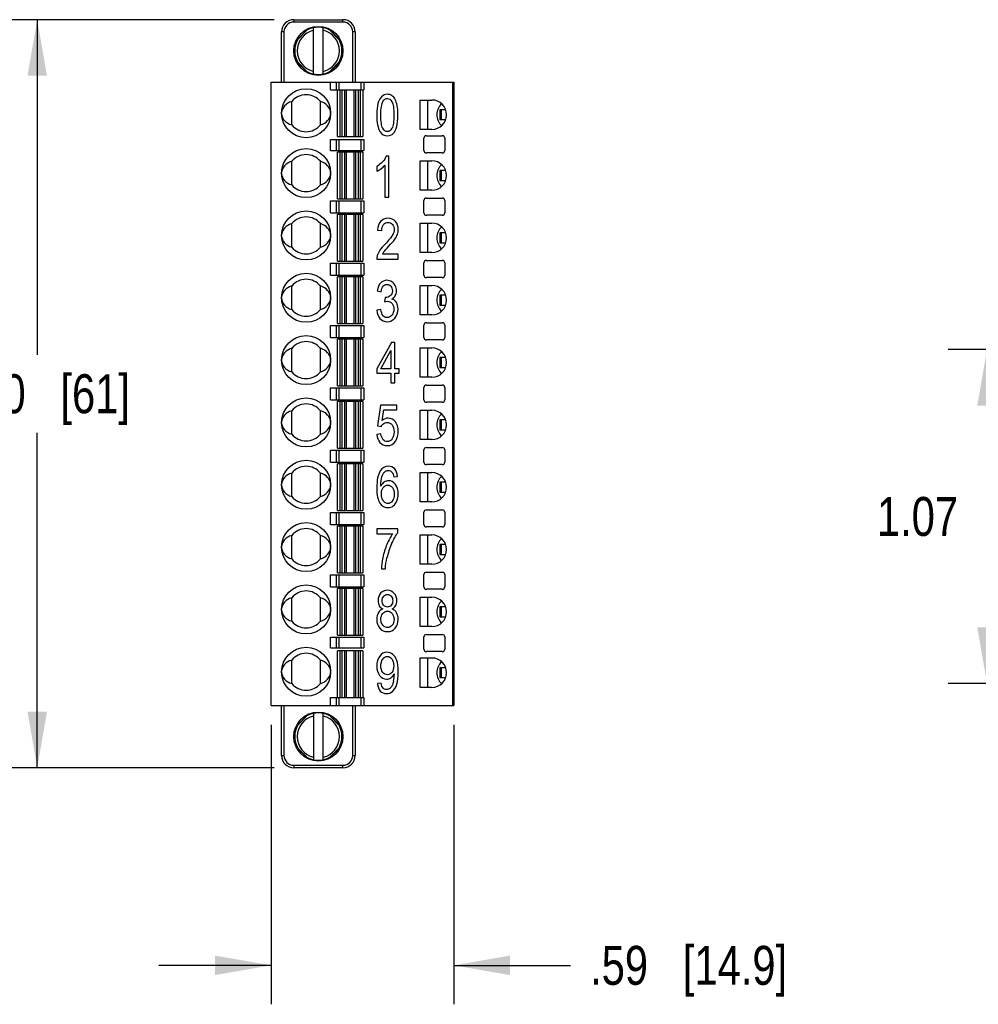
# Model space of a CAD drawing. Header units: inches. Extents: x 0 to 22, y 0 to 17.
# Tile 5 of 64: x 9.4 to 12.4, y 4.2 to 7.4. Entities that reach past the tile are written whole.
import ezdxf

# ---------------------------------------------------------------- set-up
doc = ezdxf.new("R2010")
doc.units = ezdxf.units.IN
doc.header["$LTSCALE"] = 1.21
doc.header["$MEASUREMENT"] = 0
doc.layers.get('0').update_dxf_attribs({"linetype": 'CONTINUOUS'})
doc.layers.add('DIMENSIONS', color=7, linetype='CONTINUOUS')
doc.styles.get("Standard").update_dxf_attribs({"font": 'txt', "width": 0.8})
doc.dimstyles.new('DIMSTYLE_1', dxfattribs={"dimtxt": 0.125, "dimasz": 0.18, "dimexe": 0.125, "dimexo": 0.0625, "dimgap": 0.0625, "dimtad": 0, "dimtih": 1, "dimtoh": 1, "dimzin": 4, "dimdsep": 46, "dimtxsty": 'STANDARD', "dimblk": '_FILLED', "dimblk1": '_FILLED', "dimblk2": '_FILLED', "dimcen": 0.09, "dimadec": 0, "dimazin": 0, "dimtp": 0.001, "dimtm": 0.001, "dimtfac": 1, "dimtofl": 0, "dimtmove": 0, "dimatfit": 3, "dimldrblk": '_FILLED', "dimfxl": 1, "dimtolj": 1, "dimtzin": 4, "dimarcsym": 0})

# ---------------------------------------------------------------- blocks, each defined once
blk = doc.blocks.new('_FILLED')
at = {"color": 0, "linetype": 'BYBLOCK'}
blk.add_solid([(0, 0), (-1, 0.174), (-1, -0.174)], dxfattribs=at)
blk = doc.blocks.new('*D0')
at = {"layer": 'DIMENSIONS', "color": 2, "linetype": 'CONTINUOUS'}
for p, q in [((13.1466, 6.3194), (12.3341, 6.3194)), ((12.4591, 6.3194), (12.4591, 5.9089)), ((12.4591, 5.2484), (12.4591, 5.6589)), ((15.3155, 5.2484), (12.3341, 5.2484))]:
    blk.add_line(p, q, dxfattribs=at)
at = {"layer": 'DIMENSIONS', "color": 2, "linetype": 'CONTINUOUS', "xscale": 0.18, "yscale": 0.18, "zscale": 0.18}
for p, rotation in [((12.4591, 6.3194), 90.0001114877), ((12.4591, 5.2484), 270)]:
    blk.add_blockref('_FILLED', p, dxfattribs=dict(at, rotation=rotation))
at = {"layer": 'DIMENSIONS', "color": 2, "linetype": 'CONTINUOUS', "insert": (12.4591, 5.8464), "char_height": 0.125, "width": 1.125, "attachment_point": 2, "line_spacing_factor": 0.9}
blk.add_mtext('1.07{\\Ftxt.shx;\\W1.000000;\\H0.125000; }[27.2]', dxfattribs=at)
blk = doc.blocks.new('*D20')
at = {"layer": 'DIMENSIONS', "color": 2, "linetype": 'CONTINUOUS'}
for p, q in [((10.1733, 7.3777), (9.2879, 7.3777)), ((9.4129, 7.3777), (9.4129, 6.3027)), ((9.4129, 4.9777), (9.4129, 6.0527)), ((10.1733, 4.9777), (9.2879, 4.9777))]:
    blk.add_line(p, q, dxfattribs=at)
at = {"layer": 'DIMENSIONS', "color": 2, "linetype": 'CONTINUOUS', "xscale": 0.18, "yscale": 0.18, "zscale": 0.18}
for p, rotation in [((9.4129, 7.3777), 90), ((9.4129, 4.9777), 270)]:
    blk.add_blockref('_FILLED', p, dxfattribs=dict(at, rotation=rotation))
at = {"layer": 'DIMENSIONS', "color": 2, "linetype": 'CONTINUOUS', "insert": (9.4129, 6.2402), "char_height": 0.125, "width": 0.925, "attachment_point": 2, "line_spacing_factor": 0.9}
blk.add_mtext('2.40{\\Ftxt.shx;\\W1.000000;\\H0.125000; }[61]', dxfattribs=at)
blk = doc.blocks.new('*D21')
at = {"layer": 'DIMENSIONS', "color": 2, "linetype": 'CONTINUOUS'}
for p, q in [((10.1629, 5.1152), (10.1629, 4.2188)), ((10.7495, 5.1152), (10.7495, 4.2188)), ((10.1629, 4.3438), (9.8029, 4.3438)), ((10.7495, 4.3438), (11.1235, 4.3438))]:
    blk.add_line(p, q, dxfattribs=at)
at = {"layer": 'DIMENSIONS', "color": 2, "linetype": 'CONTINUOUS', "xscale": 0.18, "yscale": 0.18, "zscale": 0.18}
blk.add_blockref('_FILLED', (10.1629, 4.3438), dxfattribs=at)
at = {"layer": 'DIMENSIONS', "color": 2, "linetype": 'CONTINUOUS', "xscale": 0.18, "yscale": 0.18, "zscale": 0.18, "rotation": 180}
blk.add_blockref('_FILLED', (10.7495, 4.3438), dxfattribs=at)
at = {"layer": 'DIMENSIONS', "color": 2, "linetype": 'CONTINUOUS', "insert": (11.186, 4.4063), "char_height": 0.125, "width": 1.025, "attachment_point": 1, "line_spacing_factor": 0.9}
blk.add_mtext('.59{\\Ftxt.shx;\\W1.000000;\\H0.125000; }[14.9]', dxfattribs=at)

msp = doc.modelspace()

# ---------------------------------------------------------------- linework, layer by layer
at = {"color": 7, "linetype": 'CONTINUOUS'}
for p, q in [((10.2358, 7.3777), (10.2358, 7.3699)), ((10.2358, 7.3777), (10.3932, 7.3777)), ((10.3932, 7.3699), (10.2358, 7.3699)), ((10.3932, 7.3699), (10.3932, 7.3777)), ((10.1964, 7.1777), (10.1964, 7.3384)), ((10.2043, 7.3384), (10.1964, 7.3384)), ((10.2043, 7.3384), (10.2043, 7.1777)), ((10.2418, 7.3081), (10.2841, 7.3504)), ((10.2428, 7.3104), (10.2818, 7.3494)), ((10.2987, 7.2036), (10.2987, 7.3519)), ((10.3302, 7.2036), (10.3302, 7.3519)), ((10.3448, 7.3504), (10.3871, 7.3081)), ((10.3472, 7.3494), (10.3861, 7.3104)), ((10.4247, 7.1777), (10.4247, 7.3384)), ((10.4326, 7.3384), (10.4247, 7.3384)), ((10.4326, 7.3384), (10.4326, 7.1777)), ((10.2418, 7.2474), (10.2841, 7.2051)), ((10.2818, 7.2061), (10.2428, 7.2451)), ((10.3448, 7.2051), (10.3871, 7.2474)), ((10.3861, 7.2451), (10.3472, 7.2061)), ((10.1629, 5.1777), (10.1629, 7.1777)), ((10.1629, 7.1777), (10.7495, 7.1777)), ((10.3539, 7.1525), (10.3539, 7.1777)), ((10.3728, 7.1525), (10.3728, 7.1777)), ((10.3802, 7.1777), (10.3802, 7.1525)), ((10.4523, 7.1525), (10.4523, 7.1777)), ((10.4602, 7.1777), (10.4602, 7.1525)), ((10.7456, 5.1777), (10.7456, 7.1777)), ((10.7495, 7.1777), (10.7495, 5.1777)), ((10.3539, 7.1525), (10.4602, 7.1525)), ((10.3755, 7.0029), (10.3755, 7.1525)), ((10.3834, 7.1525), (10.3834, 7.0029)), ((10.3908, 7.0029), (10.3908, 7.1525)), ((10.3984, 7.1525), (10.3984, 7.0029)), ((10.4051, 7.0029), (10.4051, 7.1525)), ((10.4279, 7.1525), (10.4279, 7.0029)), ((10.4345, 7.0029), (10.4345, 7.1525)), ((10.4421, 7.1525), (10.4421, 7.0029)), ((10.4495, 7.0029), (10.4495, 7.1525)), ((10.4574, 7.1525), (10.4574, 7.0029)), ((10.2292, 7.04), (10.2292, 7.1155)), ((10.321, 7.04), (10.321, 7.1155)), ((10.6409, 7.0256), (10.6409, 7.12)), ((10.6409, 7.12), (10.6787, 7.12)), ((10.6653, 7.0256), (10.6653, 7.12)), ((10.7039, 7.0886), (10.7039, 7.0571)), ((10.7232, 7.0886), (10.7039, 7.0886)), ((10.7099, 7.0571), (10.7099, 7.0886)), ((10.7039, 7.0571), (10.7232, 7.0571)), ((10.6787, 7.0256), (10.6409, 7.0256)), ((10.3539, 6.9584), (10.3539, 6.9931)), ((10.3539, 6.9931), (10.4602, 6.9931)), ((10.3728, 6.9584), (10.3728, 6.9931)), ((10.3755, 7.0029), (10.4574, 7.0029)), ((10.3802, 6.9931), (10.3802, 6.9584)), ((10.4523, 6.9584), (10.4523, 6.9931)), ((10.4602, 6.9931), (10.4602, 6.9584)), ((10.6531, 6.958), (10.6531, 6.9974)), ((10.6609, 7.0053), (10.7121, 7.0053)), ((10.72, 6.9974), (10.72, 6.958)), ((10.3539, 6.9584), (10.4602, 6.9584)), ((10.3755, 6.8029), (10.3755, 6.9525)), ((10.4574, 6.9525), (10.3755, 6.9525)), ((10.3834, 6.9525), (10.3834, 6.8029)), ((10.3908, 6.8029), (10.3908, 6.9525)), ((10.3984, 6.9525), (10.3984, 6.8029)), ((10.4051, 6.8029), (10.4051, 6.9525)), ((10.4279, 6.9525), (10.4279, 6.8029)), ((10.4345, 6.8029), (10.4345, 6.9525)), ((10.4421, 6.9525), (10.4421, 6.8029)), ((10.4495, 6.8029), (10.4495, 6.9525)), ((10.4574, 6.9525), (10.4574, 6.8029)), ((10.7121, 6.9502), (10.6609, 6.9502)), ((10.2292, 6.8479), (10.2292, 6.9233)), ((10.321, 6.8479), (10.321, 6.9233)), ((10.5402, 6.9394), (10.532, 6.9394)), ((10.5402, 6.8088), (10.5402, 6.9394)), ((10.6409, 6.8305), (10.6409, 6.925)), ((10.6409, 6.925), (10.6787, 6.925)), ((10.6653, 6.8305), (10.6653, 6.925)), ((10.5019, 6.9067), (10.5019, 6.8913)), ((10.5275, 6.9105), (10.5275, 6.8088)), ((10.7039, 6.8935), (10.7039, 6.862)), ((10.7232, 6.8935), (10.7039, 6.8935)), ((10.7099, 6.862), (10.7099, 6.8935)), ((10.7039, 6.862), (10.7232, 6.862)), ((10.6787, 6.8305), (10.6409, 6.8305)), ((10.3539, 6.7584), (10.3539, 6.797)), ((10.3539, 6.797), (10.4602, 6.797)), ((10.3728, 6.7584), (10.3728, 6.797)), ((10.3755, 6.8029), (10.4574, 6.8029)), ((10.3802, 6.797), (10.3802, 6.7584)), ((10.4523, 6.7584), (10.4523, 6.797)), ((10.4602, 6.797), (10.4602, 6.7584)), ((10.5275, 6.8088), (10.5402, 6.8088)), ((10.6531, 6.758), (10.6531, 6.7974)), ((10.6609, 6.8053), (10.7121, 6.8053)), ((10.72, 6.7974), (10.72, 6.758)), ((10.3539, 6.7584), (10.4602, 6.7584)), ((10.3755, 6.6029), (10.3755, 6.7525)), ((10.4574, 6.7525), (10.3755, 6.7525)), ((10.3834, 6.7525), (10.3834, 6.6029)), ((10.3908, 6.6029), (10.3908, 6.7525)), ((10.3984, 6.7525), (10.3984, 6.6029)), ((10.4051, 6.6029), (10.4051, 6.7525)), ((10.4279, 6.7525), (10.4279, 6.6029)), ((10.4345, 6.6029), (10.4345, 6.7525)), ((10.4421, 6.7525), (10.4421, 6.6029)), ((10.4495, 6.6029), (10.4495, 6.7525)), ((10.4574, 6.7525), (10.4574, 6.6029)), ((10.7121, 6.7502), (10.6609, 6.7502)), ((10.2292, 6.6479), (10.2292, 6.7233)), ((10.321, 6.6479), (10.321, 6.7233)), ((10.5045, 6.7029), (10.5176, 6.7012)), ((10.6409, 6.6305), (10.6409, 6.725)), ((10.6409, 6.725), (10.6787, 6.725)), ((10.6653, 6.6305), (10.6653, 6.725)), ((10.7039, 6.6935), (10.7039, 6.662)), ((10.7232, 6.6935), (10.7039, 6.6935)), ((10.7099, 6.662), (10.7099, 6.6935)), ((10.7039, 6.662), (10.7232, 6.662)), ((10.3755, 6.6029), (10.4574, 6.6029)), ((10.5021, 6.6099), (10.5708, 6.6099)), ((10.5708, 6.6253), (10.5198, 6.6253)), ((10.5708, 6.6099), (10.5708, 6.6253)), ((10.6787, 6.6305), (10.6409, 6.6305)), ((10.6609, 6.6053), (10.7121, 6.6053)), ((10.3539, 6.5584), (10.3539, 6.597)), ((10.3539, 6.597), (10.4602, 6.597)), ((10.3728, 6.5584), (10.3728, 6.597)), ((10.3802, 6.597), (10.3802, 6.5584)), ((10.4523, 6.5584), (10.4523, 6.597)), ((10.4602, 6.597), (10.4602, 6.5584)), ((10.6531, 6.558), (10.6531, 6.5974)), ((10.72, 6.5974), (10.72, 6.558)), ((10.3539, 6.5584), (10.4602, 6.5584)), ((10.3755, 6.4029), (10.3755, 6.5525)), ((10.4574, 6.5525), (10.3755, 6.5525)), ((10.3834, 6.5525), (10.3834, 6.4029)), ((10.3908, 6.4029), (10.3908, 6.5525)), ((10.3984, 6.5525), (10.3984, 6.4029)), ((10.4051, 6.4029), (10.4051, 6.5525)), ((10.4279, 6.5525), (10.4279, 6.4029)), ((10.4345, 6.4029), (10.4345, 6.5525)), ((10.4421, 6.5525), (10.4421, 6.4029)), ((10.4495, 6.4029), (10.4495, 6.5525)), ((10.4574, 6.5525), (10.4574, 6.4029)), ((10.7121, 6.5502), (10.6609, 6.5502)), ((10.2292, 6.4479), (10.2292, 6.5233)), ((10.321, 6.4479), (10.321, 6.5233)), ((10.5032, 6.5079), (10.516, 6.5051)), ((10.6409, 6.4305), (10.6409, 6.525)), ((10.6409, 6.525), (10.6787, 6.525)), ((10.6653, 6.4305), (10.6653, 6.525)), ((10.5285, 6.4866), (10.5271, 6.4726)), ((10.5306, 6.4864), (10.5285, 6.4866)), ((10.7039, 6.4935), (10.7039, 6.462)), ((10.7232, 6.4935), (10.7039, 6.4935)), ((10.7099, 6.462), (10.7099, 6.4935)), ((10.5147, 6.4475), (10.5019, 6.4454)), ((10.7039, 6.462), (10.7232, 6.462)), ((10.6787, 6.4305), (10.6409, 6.4305)), ((10.3539, 6.3584), (10.3539, 6.397)), ((10.3539, 6.397), (10.4602, 6.397)), ((10.3728, 6.3584), (10.3728, 6.397)), ((10.3755, 6.4029), (10.4574, 6.4029)), ((10.3802, 6.397), (10.3802, 6.3584)), ((10.4523, 6.3584), (10.4523, 6.397)), ((10.4602, 6.397), (10.4602, 6.3584)), ((10.6531, 6.358), (10.6531, 6.3974)), ((10.6609, 6.4053), (10.7121, 6.4053)), ((10.72, 6.3974), (10.72, 6.358)), ((10.3539, 6.3584), (10.4602, 6.3584)), ((10.3755, 6.2029), (10.3755, 6.3525)), ((10.4574, 6.3525), (10.3755, 6.3525)), ((10.3834, 6.3525), (10.3834, 6.2029)), ((10.3908, 6.2029), (10.3908, 6.3525)), ((10.3984, 6.3525), (10.3984, 6.2029)), ((10.4051, 6.2029), (10.4051, 6.3525)), ((10.4279, 6.3525), (10.4279, 6.2029)), ((10.4345, 6.2029), (10.4345, 6.3525)), ((10.4421, 6.3525), (10.4421, 6.2029)), ((10.4495, 6.2029), (10.4495, 6.3525)), ((10.4574, 6.3525), (10.4574, 6.2029)), ((10.7121, 6.3502), (10.6609, 6.3502)), ((10.2292, 6.2479), (10.2292, 6.3233)), ((10.321, 6.2479), (10.321, 6.3233)), ((10.5494, 6.3422), (10.5019, 6.2579)), ((10.5598, 6.3422), (10.5494, 6.3422)), ((10.5598, 6.2579), (10.5598, 6.3422)), ((10.6409, 6.325), (10.6787, 6.325)), ((10.6409, 6.2305), (10.6409, 6.325)), ((10.6653, 6.2305), (10.6653, 6.325)), ((10.5145, 6.2579), (10.547, 6.3165)), ((10.547, 6.3165), (10.547, 6.2579)), ((10.7232, 6.2935), (10.7039, 6.2935)), ((10.7039, 6.2935), (10.7039, 6.262)), ((10.7099, 6.262), (10.7099, 6.2935)), ((10.5019, 6.2579), (10.5019, 6.2433)), ((10.547, 6.2579), (10.5145, 6.2579)), ((10.5739, 6.2579), (10.5598, 6.2579)), ((10.5739, 6.2433), (10.5739, 6.2579)), ((10.7039, 6.262), (10.7232, 6.262)), ((10.5019, 6.2433), (10.547, 6.2433)), ((10.547, 6.2433), (10.547, 6.2122)), ((10.5598, 6.2433), (10.5739, 6.2433)), ((10.5598, 6.2122), (10.5598, 6.2433)), ((10.6787, 6.2305), (10.6409, 6.2305)), ((10.3539, 6.1584), (10.3539, 6.197)), ((10.3539, 6.197), (10.4602, 6.197)), ((10.3728, 6.1584), (10.3728, 6.197)), ((10.3755, 6.2029), (10.4574, 6.2029)), ((10.3802, 6.197), (10.3802, 6.1584)), ((10.4523, 6.1584), (10.4523, 6.197)), ((10.4602, 6.197), (10.4602, 6.1584)), ((10.547, 6.2122), (10.5598, 6.2122)), ((10.6531, 6.158), (10.6531, 6.1974)), ((10.6609, 6.2053), (10.7121, 6.2053)), ((10.72, 6.1974), (10.72, 6.158)), ((10.3539, 6.1584), (10.4602, 6.1584)), ((10.3755, 6.0029), (10.3755, 6.1525)), ((10.4574, 6.1525), (10.3755, 6.1525)), ((10.3834, 6.1525), (10.3834, 6.0029)), ((10.3908, 6.0029), (10.3908, 6.1525)), ((10.3984, 6.1525), (10.3984, 6.0029)), ((10.4051, 6.0029), (10.4051, 6.1525)), ((10.4279, 6.1525), (10.4279, 6.0029)), ((10.4345, 6.0029), (10.4345, 6.1525)), ((10.4421, 6.1525), (10.4421, 6.0029)), ((10.4495, 6.0029), (10.4495, 6.1525)), ((10.4574, 6.1525), (10.4574, 6.0029)), ((10.5143, 6.1415), (10.5042, 6.0747)), ((10.566, 6.1415), (10.5143, 6.1415)), ((10.566, 6.1263), (10.566, 6.1415)), ((10.7121, 6.1502), (10.6609, 6.1502)), ((10.2292, 6.0479), (10.2292, 6.1233)), ((10.321, 6.0479), (10.321, 6.1233)), ((10.5189, 6.0913), (10.5245, 6.1263)), ((10.5245, 6.1263), (10.566, 6.1263)), ((10.6409, 6.125), (10.6787, 6.125)), ((10.6409, 6.0305), (10.6409, 6.125)), ((10.6653, 6.0305), (10.6653, 6.125)), ((10.5042, 6.0747), (10.5162, 6.0728)), ((10.7232, 6.0935), (10.7039, 6.0935)), ((10.7039, 6.0935), (10.7039, 6.062)), ((10.7099, 6.062), (10.7099, 6.0935)), ((10.5153, 6.0488), (10.5019, 6.0473)), ((10.7039, 6.062), (10.7232, 6.062)), ((10.3755, 6.0029), (10.4574, 6.0029)), ((10.6787, 6.0305), (10.6409, 6.0305)), ((10.6609, 6.0053), (10.7121, 6.0053)), ((10.3539, 5.997), (10.4602, 5.997)), ((10.3539, 5.9584), (10.3539, 5.997)), ((10.3728, 5.9584), (10.3728, 5.997)), ((10.3802, 5.997), (10.3802, 5.9584)), ((10.4523, 5.9584), (10.4523, 5.997)), ((10.4602, 5.997), (10.4602, 5.9584)), ((10.6531, 5.958), (10.6531, 5.9974)), ((10.72, 5.9974), (10.72, 5.958)), ((10.3539, 5.9584), (10.4602, 5.9584)), ((10.4574, 5.9525), (10.3755, 5.9525)), ((10.3755, 5.8029), (10.3755, 5.9525)), ((10.3834, 5.9525), (10.3834, 5.8029)), ((10.3908, 5.8029), (10.3908, 5.9525)), ((10.3984, 5.9525), (10.3984, 5.8029)), ((10.4051, 5.8029), (10.4051, 5.9525)), ((10.4279, 5.9525), (10.4279, 5.8029)), ((10.4345, 5.8029), (10.4345, 5.9525)), ((10.4421, 5.9525), (10.4421, 5.8029)), ((10.4495, 5.8029), (10.4495, 5.9525)), ((10.4574, 5.9525), (10.4574, 5.8029)), ((10.7121, 5.9502), (10.6609, 5.9502)), ((10.2292, 5.8479), (10.2292, 5.9233)), ((10.321, 5.8479), (10.321, 5.9233)), ((10.5561, 5.9113), (10.5688, 5.9126)), ((10.6409, 5.925), (10.6787, 5.925)), ((10.6409, 5.8305), (10.6409, 5.925)), ((10.6653, 5.8305), (10.6653, 5.925)), ((10.7232, 5.8935), (10.7039, 5.8935)), ((10.7039, 5.8935), (10.7039, 5.862)), ((10.7099, 5.862), (10.7099, 5.8935)), ((10.7039, 5.862), (10.7232, 5.862)), ((10.6787, 5.8305), (10.6409, 5.8305)), ((10.3539, 5.797), (10.4602, 5.797)), ((10.3539, 5.7584), (10.3539, 5.797)), ((10.3728, 5.7584), (10.3728, 5.797)), ((10.3755, 5.8029), (10.4574, 5.8029)), ((10.3802, 5.797), (10.3802, 5.7584)), ((10.4523, 5.7584), (10.4523, 5.797)), ((10.4602, 5.797), (10.4602, 5.7584)), ((10.6531, 5.758), (10.6531, 5.7974)), ((10.6609, 5.8053), (10.7121, 5.8053)), ((10.72, 5.7974), (10.72, 5.758)), ((10.3539, 5.7584), (10.4602, 5.7584)), ((10.4574, 5.7525), (10.3755, 5.7525)), ((10.3755, 5.6029), (10.3755, 5.7525)), ((10.3834, 5.7525), (10.3834, 5.6029)), ((10.3908, 5.6029), (10.3908, 5.7525)), ((10.3984, 5.7525), (10.3984, 5.6029)), ((10.4051, 5.6029), (10.4051, 5.7525)), ((10.4279, 5.7525), (10.4279, 5.6029)), ((10.4345, 5.6029), (10.4345, 5.7525)), ((10.4421, 5.7525), (10.4421, 5.6029)), ((10.4495, 5.6029), (10.4495, 5.7525)), ((10.4574, 5.7525), (10.4574, 5.6029)), ((10.7121, 5.7502), (10.6609, 5.7502)), ((10.2292, 5.6479), (10.2292, 5.7233)), ((10.321, 5.6479), (10.321, 5.7233)), ((10.5692, 5.7438), (10.5019, 5.7438)), ((10.5019, 5.7438), (10.5019, 5.7285)), ((10.5019, 5.7285), (10.5529, 5.7285)), ((10.5692, 5.7314), (10.5692, 5.7438)), ((10.6409, 5.725), (10.6787, 5.725)), ((10.6409, 5.6305), (10.6409, 5.725)), ((10.6653, 5.6305), (10.6653, 5.725)), ((10.7232, 5.6935), (10.7039, 5.6935)), ((10.7039, 5.6935), (10.7039, 5.662)), ((10.7099, 5.662), (10.7099, 5.6935)), ((10.7039, 5.662), (10.7232, 5.662)), ((10.6787, 5.6305), (10.6409, 5.6305)), ((10.3539, 5.597), (10.4602, 5.597)), ((10.3539, 5.5584), (10.3539, 5.597)), ((10.3728, 5.5584), (10.3728, 5.597)), ((10.3755, 5.6029), (10.4574, 5.6029)), ((10.3802, 5.597), (10.3802, 5.5584)), ((10.4523, 5.5584), (10.4523, 5.597)), ((10.4602, 5.597), (10.4602, 5.5584)), ((10.5165, 5.6155), (10.5296, 5.6155)), ((10.6531, 5.558), (10.6531, 5.5974)), ((10.6609, 5.6053), (10.7121, 5.6053)), ((10.72, 5.5974), (10.72, 5.558)), ((10.3539, 5.5584), (10.4602, 5.5584)), ((10.4574, 5.5525), (10.3755, 5.5525)), ((10.3755, 5.4029), (10.3755, 5.5525)), ((10.3834, 5.5525), (10.3834, 5.4029)), ((10.3908, 5.4029), (10.3908, 5.5525)), ((10.3984, 5.5525), (10.3984, 5.4029)), ((10.4051, 5.4029), (10.4051, 5.5525)), ((10.4279, 5.5525), (10.4279, 5.4029)), ((10.4345, 5.4029), (10.4345, 5.5525)), ((10.4421, 5.5525), (10.4421, 5.4029)), ((10.4495, 5.4029), (10.4495, 5.5525)), ((10.4574, 5.5525), (10.4574, 5.4029)), ((10.7121, 5.5502), (10.6609, 5.5502)), ((10.2292, 5.4479), (10.2292, 5.5233)), ((10.321, 5.4479), (10.321, 5.5233)), ((10.6409, 5.525), (10.6787, 5.525)), ((10.6409, 5.4305), (10.6409, 5.525)), ((10.6653, 5.4305), (10.6653, 5.525)), ((10.7232, 5.4935), (10.7039, 5.4935)), ((10.7039, 5.4935), (10.7039, 5.462)), ((10.7099, 5.462), (10.7099, 5.4935)), ((10.7039, 5.462), (10.7232, 5.462)), ((10.3755, 5.4029), (10.4574, 5.4029)), ((10.6787, 5.4305), (10.6409, 5.4305)), ((10.6609, 5.4053), (10.7121, 5.4053)), ((10.3539, 5.397), (10.4602, 5.397)), ((10.3539, 5.3624), (10.3539, 5.397)), ((10.3728, 5.3624), (10.3728, 5.397)), ((10.3802, 5.397), (10.3802, 5.3624)), ((10.4523, 5.3624), (10.4523, 5.397)), ((10.4602, 5.397), (10.4602, 5.3624)), ((10.6531, 5.358), (10.6531, 5.3974)), ((10.72, 5.3974), (10.72, 5.358)), ((10.3539, 5.3624), (10.4602, 5.3624)), ((10.4574, 5.3525), (10.3755, 5.3525)), ((10.3755, 5.2029), (10.3755, 5.3525)), ((10.3834, 5.3525), (10.3834, 5.2029)), ((10.3908, 5.2029), (10.3908, 5.3525)), ((10.3984, 5.3525), (10.3984, 5.2029)), ((10.4051, 5.2029), (10.4051, 5.3525)), ((10.4279, 5.3525), (10.4279, 5.2029)), ((10.4345, 5.2029), (10.4345, 5.3525)), ((10.4421, 5.3525), (10.4421, 5.2029)), ((10.4495, 5.2029), (10.4495, 5.3525)), ((10.4574, 5.3525), (10.4574, 5.2029)), ((10.7121, 5.3502), (10.6609, 5.3502)), ((10.2292, 5.2479), (10.2292, 5.3233)), ((10.321, 5.2479), (10.321, 5.3233)), ((10.6409, 5.3299), (10.6787, 5.3299)), ((10.6409, 5.2354), (10.6409, 5.3299)), ((10.6653, 5.2354), (10.6653, 5.3299)), ((10.5575, 5.2789), (10.5576, 5.2757)), ((10.7232, 5.2984), (10.7039, 5.2984)), ((10.7039, 5.2984), (10.7039, 5.2669)), ((10.7099, 5.2669), (10.7099, 5.2984)), ((10.5161, 5.2492), (10.5038, 5.2478)), ((10.7039, 5.2669), (10.7232, 5.2669)), ((10.6787, 5.2354), (10.6409, 5.2354)), ((10.3539, 5.2029), (10.4602, 5.2029)), ((10.3539, 5.1777), (10.3539, 5.2029)), ((10.3728, 5.1777), (10.3728, 5.2029)), ((10.3802, 5.2029), (10.3802, 5.1777)), ((10.4523, 5.1777), (10.4523, 5.2029)), ((10.4602, 5.2029), (10.4602, 5.1777)), ((10.1629, 5.1777), (10.7495, 5.1777)), ((10.1964, 5.0171), (10.1964, 5.1777)), ((10.2043, 5.1777), (10.2043, 5.0171)), ((10.2841, 5.1504), (10.2418, 5.1081)), ((10.2428, 5.1104), (10.2818, 5.1494)), ((10.2987, 5.1519), (10.2987, 5.0036)), ((10.3302, 5.0036), (10.3302, 5.1519)), ((10.3871, 5.1081), (10.3448, 5.1504)), ((10.3472, 5.1494), (10.3861, 5.1104)), ((10.4247, 5.0171), (10.4247, 5.1777)), ((10.4326, 5.1777), (10.4326, 5.0171)), ((10.2841, 5.0051), (10.2418, 5.0474)), ((10.2818, 5.0061), (10.2428, 5.0451)), ((10.3871, 5.0474), (10.3448, 5.0051)), ((10.3861, 5.0451), (10.3472, 5.0061)), ((10.1964, 5.0171), (10.2043, 5.0171)), ((10.4247, 5.0171), (10.4326, 5.0171)), ((10.2358, 4.9856), (10.3932, 4.9856)), ((10.2358, 4.9856), (10.2358, 4.9777)), ((10.3932, 4.9777), (10.2358, 4.9777)), ((10.3932, 4.9777), (10.3932, 4.9856))]:
    msp.add_line(p, q, dxfattribs=at)
for centre in [(10.3145, 7.2777), (10.2751, 7.0777), (10.2751, 6.8856), (10.2751, 6.6856), (10.2751, 6.4856), (10.2751, 6.2856), (10.2751, 6.0856), (10.2751, 5.8856), (10.2751, 5.6856), (10.2751, 5.4856), (10.2751, 5.2856), (10.3145, 5.0777)]:
    msp.add_circle(centre, 0.0787, dxfattribs=at)
for centre, radius, start, end in [((10.2358, 7.3384), 0.0394, 90, 180), ((10.2358, 7.3384), 0.0315, 90, 180), ((10.3932, 7.3384), 0.0394, 0, 90), ((10.3932, 7.3384), 0.0315, 360, 90), ((10.3145, 7.2777), 0.0679, 103.408, 256.592), ((10.3145, 7.2777), 0.0758, 61.0059, 118.9941), ((10.3145, 7.2777), 0.0679, 283.408, 76.592), ((10.3145, 7.2777), 0.0758, 150.9284, 209.0716), ((10.3145, 7.2777), 0.0758, 330.9284, 29.0716), ((10.3145, 7.2777), 0.0758, 241.0059, 298.9941), ((10.2751, 7.0777), 0.0594, 39.4161, 140.5839), ((10.6787, 7.0728), 0.0472, 270, 90), ((10.2751, 7.0777), 0.0594, 219.4161, 320.5839), ((10.6609, 6.9974), 0.00787, 90, 180), ((10.7121, 6.9974), 0.00787, 0, 90), ((10.6609, 6.958), 0.00787, 180, 270), ((10.7121, 6.958), 0.00787, 270, 360), ((10.2751, 6.8856), 0.0594, 39.4161, 140.5839), ((10.6787, 6.8777), 0.0472, 270, 90), ((10.2751, 6.8856), 0.0594, 219.4161, 320.5839), ((10.6609, 6.7974), 0.00787, 90, 180), ((10.7121, 6.7974), 0.00787, 0, 90), ((10.2751, 6.6856), 0.0594, 39.4161, 140.5839), ((10.6609, 6.758), 0.00787, 180, 270), ((10.7121, 6.758), 0.00787, 270, 360), ((10.5232, 6.7044), 0.0475, 341.1761, 0.0216), ((10.6787, 6.6777), 0.0472, 270, 90), ((10.2751, 6.6856), 0.0594, 219.4161, 320.5839), ((10.5683, 6.601), 0.0543, 142.7045, 153.4465), ((10.536, 6.6112), 0.0339, 163.1465, 182.1492), ((10.6609, 6.5974), 0.00787, 90, 180), ((10.7121, 6.5974), 0.00787, 0, 90), ((10.2751, 6.4856), 0.0594, 39.4161, 140.5839), ((10.6609, 6.558), 0.00787, 180, 270), ((10.7121, 6.558), 0.00787, 270, 360), ((10.6787, 6.4777), 0.0472, 270, 90), ((10.2751, 6.4856), 0.0594, 219.4161, 320.5839), ((10.6609, 6.3974), 0.00787, 90, 180), ((10.7121, 6.3974), 0.00787, 0, 90), ((10.6609, 6.358), 0.00787, 180, 270), ((10.7121, 6.358), 0.00787, 270, 360), ((10.2751, 6.2856), 0.0594, 39.4161, 140.5839), ((10.6787, 6.2777), 0.0472, 270, 90), ((10.2751, 6.2856), 0.0594, 219.4161, 320.5839), ((10.6609, 6.1974), 0.00787, 90, 180), ((10.7121, 6.1974), 0.00787, 0, 90), ((10.2751, 6.0856), 0.0594, 39.4161, 140.5839), ((10.6609, 6.158), 0.00787, 180, 270), ((10.7121, 6.158), 0.00787, 270, 360), ((10.6787, 6.0777), 0.0472, 270, 90), ((10.2751, 6.0856), 0.0594, 219.4161, 320.5839), ((10.6609, 5.9974), 0.00787, 90, 180), ((10.7121, 5.9974), 0.00787, 0, 90), ((10.2751, 5.8856), 0.0594, 39.4161, 140.5839), ((10.6609, 5.958), 0.00787, 180, 270), ((10.7121, 5.958), 0.00787, 270, 360), ((10.6787, 5.8777), 0.0472, 270, 90), ((10.2751, 5.8856), 0.0594, 219.4161, 320.5839), ((10.6609, 5.7974), 0.00787, 90, 180), ((10.7121, 5.7974), 0.00787, 0, 90), ((10.6609, 5.758), 0.00787, 180, 270), ((10.7121, 5.758), 0.00787, 270, 360), ((10.2751, 5.6856), 0.0594, 39.4161, 140.5839), ((10.6787, 5.6777), 0.0472, 270, 90), ((10.743, 5.6055), 0.2267, 156.9139, 168.0239), ((10.7736, 5.5962), 0.2454, 155.9329, 167.0359), ((10.2751, 5.6856), 0.0594, 219.4161, 320.5839), ((10.6609, 5.5974), 0.00787, 90, 180), ((10.7121, 5.5974), 0.00787, 0, 90), ((10.2751, 5.4856), 0.0594, 39.4161, 140.5839), ((10.6609, 5.558), 0.00787, 180, 270), ((10.7121, 5.558), 0.00787, 270, 360), ((10.6787, 5.4777), 0.0472, 270, 90), ((10.2751, 5.4856), 0.0594, 219.4161, 320.5839), ((10.6609, 5.3974), 0.00787, 90, 180), ((10.7121, 5.3974), 0.00787, 0, 90), ((10.2751, 5.2856), 0.0594, 39.4161, 140.5839), ((10.6609, 5.358), 0.00787, 180, 270), ((10.7121, 5.358), 0.00787, 270, 360), ((10.6787, 5.2826), 0.0472, 270, 90), ((10.4586, 5.2756), 0.099, 348.7114, 0.0737), ((10.2751, 5.2856), 0.0594, 219.4161, 320.5839), ((10.3145, 5.0777), 0.0758, 61.0406, 118.9594), ((10.3145, 5.0777), 0.0679, 103.408, 256.592), ((10.3145, 5.0777), 0.0679, 283.408, 76.592), ((10.3145, 5.0777), 0.0758, 150.9572, 209.0428), ((10.3145, 5.0777), 0.0758, 330.9572, 29.0428), ((10.2358, 5.0171), 0.0394, 180, 270), ((10.2358, 5.0171), 0.0315, 180, 270), ((10.3145, 5.0777), 0.0758, 241.0406, 298.9594), ((10.3932, 5.0171), 0.0394, 270, 360), ((10.3932, 5.0171), 0.0315, 270, 0)]:
    msp.add_arc(centre, radius, start, end, dxfattribs=at)
for centre, major_axis, ratio, start_param, end_param in [((10.246, 7.0777), (0.0496, 0), 0.80869, 1.915436, 3.097835), ((10.3043, 7.0777), (0.0496, 0), 0.80869, 0.036799, 1.226157), ((10.7417, 7.0728), (0, 0.0472), 1, 0.730852, 1.570796), ((10.246, 7.0777), (0.0496, 0), 0.80869, -3.104794, -1.915436), ((10.3043, 7.0777), (0.0496, 0), 0.80869, -1.226157, -0.043757), ((10.7417, 7.0728), (0.0472, 0), 1, 3.141593, 3.981672), ((10.246, 6.8856), (0.0496, 0), 0.80869, 1.915436, 3.097835), ((10.3043, 6.8856), (0.0496, 0), 0.80869, 0.036799, 1.226157), ((10.7417, 6.8777), (0.0472, 0), 1, 2.301648, 3.981672), ((10.246, 6.8856), (0.0496, 0), 0.80869, -3.104794, -1.915436), ((10.3043, 6.8856), (0.0496, 0), 0.80869, -1.226157, -0.043757), ((10.246, 6.6856), (0.0496, 0), 0.80869, 1.915436, 3.097835), ((10.3043, 6.6856), (0.0496, 0), 0.80869, 0.036799, 1.226157), ((10.7417, 6.6777), (0, 0.0472), 1, 0.730852, 2.410875), ((10.246, 6.6856), (0.0496, 0), 0.80869, -3.104794, -1.915436), ((10.3043, 6.6856), (0.0496, 0), 0.80869, -1.226157, -0.043757), ((10.246, 6.4856), (0.0496, 0), 0.80869, 1.915436, 3.097835), ((10.3043, 6.4856), (0.0496, 0), 0.80869, 0.036799, 1.226157), ((10.7417, 6.4777), (0.0472, 0), 1, 2.301648, 3.981672), ((10.246, 6.4856), (0.0496, 0), 0.80869, -3.104794, -1.915436), ((10.3043, 6.4856), (0.0496, 0), 0.80869, -1.226157, -0.043757), ((10.246, 6.2856), (0.0496, 0), 0.80869, 1.915436, 3.097835), ((10.3043, 6.2856), (0.0496, 0), 0.80869, 0.036799, 1.226157), ((10.7417, 6.2777), (0.0472, 0), 1, 2.301648, 3.981672), ((10.246, 6.2856), (0.0496, 0), 0.80869, -3.104794, -1.915436), ((10.3043, 6.2856), (0.0496, 0), 0.80869, -1.226157, -0.043757), ((10.246, 6.0856), (0.0496, 0), 0.80869, 1.915436, 3.097835), ((10.3043, 6.0856), (0.0496, 0), 0.80869, 0.036799, 1.226157), ((10.7417, 6.0777), (0.0472, 0), 1, 2.301648, 3.981672), ((10.246, 6.0856), (0.0496, 0), 0.80869, -3.104794, -1.915436), ((10.3043, 6.0856), (0.0496, 0), 0.80869, -1.226157, -0.043757), ((10.246, 5.8856), (0.0496, 0), 0.80869, 1.915436, 3.097835), ((10.3043, 5.8856), (0.0496, 0), 0.80869, 0.036799, 1.226157), ((10.7417, 5.8777), (0.0472, 0), 1, 2.301648, 3.981672), ((10.246, 5.8856), (0.0496, 0), 0.80869, -3.104794, -1.915436), ((10.3043, 5.8856), (0.0496, 0), 0.80869, -1.226157, -0.043757), ((10.246, 5.6856), (0.0496, 0), 0.80869, 1.915436, 3.097835), ((10.3043, 5.6856), (0.0496, 0), 0.80869, 0.036799, 1.226157), ((10.7417, 5.6777), (0, 0.0472), 1, 0.730852, 1.570796), ((10.246, 5.6856), (0.0496, 0), 0.80869, -3.104794, -1.915436), ((10.3043, 5.6856), (0.0496, 0), 0.80869, -1.226157, -0.043757), ((10.7417, 5.6777), (0.0472, 0), 1, 3.141593, 3.981672), ((10.246, 5.4856), (0.0496, 0), 0.80869, 1.915436, 3.097835), ((10.3043, 5.4856), (0.0496, 0), 0.80869, 0.036799, 1.226157), ((10.7417, 5.4777), (0.0472, 0), 1, 2.301648, 3.981672), ((10.246, 5.4856), (0.0496, 0), 0.80869, -3.104794, -1.915436), ((10.3043, 5.4856), (0.0496, 0), 0.80869, -1.226157, -0.043757), ((10.246, 5.2856), (0.0496, 0), 0.80869, 1.915436, 3.097835), ((10.3043, 5.2856), (0.0496, 0), 0.80869, 0.036799, 1.226157), ((10.7417, 5.2826), (0.0472, 0), 1, 2.301648, 3.981672), ((10.246, 5.2856), (0.0496, 0), 0.80869, -3.104794, -1.915436), ((10.3043, 5.2856), (0.0496, 0), 0.80869, -1.226157, -0.043757)]:
    msp.add_ellipse(centre, major_axis=major_axis, ratio=ratio, start_param=start_param, end_param=end_param, dxfattribs=at)
for points in [[(10.5057, 7.1089), (10.5031, 7.0995), (10.5019, 7.0872), (10.5019, 7.0718)], [(10.517, 7.1306), (10.512, 7.1255), (10.5082, 7.1183), (10.5057, 7.1089)], [(10.515, 7.0718), (10.515, 7.0931), (10.5172, 7.1078), (10.5217, 7.1157)], [(10.5358, 7.1383), (10.5282, 7.1383), (10.5219, 7.1357), (10.517, 7.1306)], [(10.5217, 7.1157), (10.5251, 7.1219), (10.5298, 7.125), (10.5357, 7.125)], [(10.5357, 7.125), (10.5417, 7.125), (10.5466, 7.1215), (10.5506, 7.1145)], [(10.5505, 7.134), (10.5463, 7.1368), (10.5414, 7.1383), (10.5358, 7.1383)], [(10.5609, 7.1218), (10.5582, 7.1272), (10.5547, 7.1312), (10.5505, 7.134)], [(10.5506, 7.1145), (10.5546, 7.1074), (10.5566, 7.0932), (10.5566, 7.0718)], [(10.5674, 7.1025), (10.5658, 7.1101), (10.5636, 7.1165), (10.5609, 7.1218)], [(10.5697, 7.0718), (10.5697, 7.0847), (10.569, 7.0949), (10.5674, 7.1025)], [(10.5019, 7.0718), (10.5019, 7.0474), (10.5053, 7.0298), (10.5122, 7.019)], [(10.521, 7.0292), (10.517, 7.0363), (10.515, 7.0505), (10.515, 7.0718)], [(10.5566, 7.0718), (10.5566, 7.0506), (10.5546, 7.0364), (10.5506, 7.0293)], [(10.566, 7.0349), (10.5685, 7.0443), (10.5697, 7.0566), (10.5697, 7.0718)], [(10.5122, 7.019), (10.5179, 7.0099), (10.5258, 7.0055), (10.5358, 7.0055)], [(10.5358, 7.0186), (10.5299, 7.0186), (10.525, 7.0221), (10.521, 7.0292)], [(10.5506, 7.0293), (10.5466, 7.0222), (10.5417, 7.0186), (10.5358, 7.0186)], [(10.5358, 7.0055), (10.5434, 7.0055), (10.5497, 7.008), (10.5547, 7.0131)], [(10.5547, 7.0131), (10.5597, 7.0183), (10.5634, 7.0255), (10.566, 7.0349)], [(10.5207, 6.922), (10.5153, 6.916), (10.509, 6.9109), (10.5019, 6.9067)], [(10.532, 6.9394), (10.5297, 6.9337), (10.526, 6.9279), (10.5207, 6.922)], [(10.5019, 6.8913), (10.5059, 6.8931), (10.5104, 6.8958), (10.5153, 6.8995)], [(10.5153, 6.8995), (10.5203, 6.9032), (10.5243, 6.9068), (10.5275, 6.9105)], [(10.5146, 6.7308), (10.5087, 6.7244), (10.5053, 6.7151), (10.5045, 6.7029)], [(10.5382, 6.7405), (10.5283, 6.7405), (10.5204, 6.7372), (10.5146, 6.7308)], [(10.5619, 6.7301), (10.5561, 6.737), (10.5482, 6.7405), (10.5382, 6.7405)], [(10.5707, 6.7044), (10.5707, 6.7146), (10.5678, 6.7232), (10.5619, 6.7301)], [(10.5176, 6.7012), (10.5176, 6.7094), (10.5195, 6.7157), (10.5232, 6.7203)], [(10.5232, 6.7203), (10.5269, 6.725), (10.5318, 6.7273), (10.538, 6.7273)], [(10.538, 6.7273), (10.5438, 6.7273), (10.5485, 6.725), (10.5521, 6.7207)], [(10.5575, 6.7047), (10.5575, 6.6987), (10.5556, 6.6922), (10.5516, 6.6855)], [(10.5521, 6.7207), (10.5557, 6.7164), (10.5575, 6.711), (10.5575, 6.7047)], [(10.5516, 6.6855), (10.5476, 6.6788), (10.5399, 6.6695), (10.5287, 6.658)], [(10.5399, 6.6503), (10.5491, 6.66), (10.5556, 6.6676), (10.5596, 6.6732)], [(10.5596, 6.6732), (10.5636, 6.6787), (10.5664, 6.684), (10.5681, 6.689)], [(10.5119, 6.6383), (10.5081, 6.6326), (10.5053, 6.6269), (10.5035, 6.6211)], [(10.5287, 6.658), (10.5214, 6.6506), (10.5158, 6.644), (10.5119, 6.6383)], [(10.5252, 6.6339), (10.5273, 6.6367), (10.5323, 6.6422), (10.5399, 6.6503)], [(10.5345, 6.5416), (10.5263, 6.5416), (10.5194, 6.5386), (10.5138, 6.5327)], [(10.5502, 6.537), (10.5453, 6.54), (10.5402, 6.5416), (10.5345, 6.5416)], [(10.5138, 6.5327), (10.5083, 6.5269), (10.5048, 6.5185), (10.5032, 6.5079)], [(10.516, 6.5051), (10.5169, 6.5129), (10.519, 6.5187), (10.5223, 6.5226)], [(10.5223, 6.5226), (10.5256, 6.5265), (10.5298, 6.5285), (10.5348, 6.5285)], [(10.5348, 6.5285), (10.5397, 6.5285), (10.5439, 6.5265), (10.547, 6.5227)], [(10.5518, 6.5082), (10.5518, 6.5007), (10.5496, 6.4953), (10.5453, 6.4918)], [(10.547, 6.5227), (10.5502, 6.5188), (10.5518, 6.514), (10.5518, 6.5082)], [(10.5611, 6.5246), (10.5585, 6.5298), (10.5549, 6.534), (10.5502, 6.537)], [(10.5649, 6.5078), (10.5649, 6.5137), (10.5636, 6.5192), (10.5611, 6.5246)], [(10.5613, 6.4925), (10.5637, 6.4971), (10.5649, 6.5021), (10.5649, 6.5078)], [(10.5453, 6.4918), (10.5409, 6.4882), (10.536, 6.4864), (10.5306, 6.4864)], [(10.5506, 6.4815), (10.5553, 6.4841), (10.5589, 6.4879), (10.5613, 6.4925)], [(10.5649, 6.4704), (10.5615, 6.476), (10.5567, 6.4797), (10.5506, 6.4815)], [(10.5019, 6.4454), (10.5028, 6.4346), (10.5062, 6.4257), (10.5122, 6.4189)], [(10.5221, 6.4279), (10.5186, 6.4319), (10.5161, 6.4385), (10.5147, 6.4475)], [(10.5271, 6.4726), (10.5307, 6.4738), (10.5337, 6.4744), (10.5361, 6.4744)], [(10.5361, 6.4744), (10.542, 6.4744), (10.5469, 6.472), (10.5507, 6.4672)], [(10.5565, 6.4491), (10.5565, 6.4414), (10.5543, 6.4349), (10.5503, 6.4297)], [(10.5507, 6.4672), (10.5546, 6.4624), (10.5565, 6.4564), (10.5565, 6.4491)], [(10.5601, 6.4206), (10.5667, 6.4284), (10.57, 6.4381), (10.57, 6.4495)], [(10.57, 6.4495), (10.57, 6.4578), (10.5683, 6.4648), (10.5649, 6.4704)], [(10.5122, 6.4189), (10.5182, 6.4121), (10.5258, 6.4088), (10.535, 6.4088)], [(10.5351, 6.422), (10.5299, 6.422), (10.5257, 6.4239), (10.5221, 6.4279)], [(10.535, 6.4088), (10.5451, 6.4088), (10.5534, 6.4127), (10.5601, 6.4206)], [(10.5503, 6.4297), (10.5461, 6.4245), (10.541, 6.422), (10.5351, 6.422)], [(10.5385, 6.0995), (10.5316, 6.0995), (10.5251, 6.0967), (10.5189, 6.0913)], [(10.5615, 6.0877), (10.5553, 6.0955), (10.5476, 6.0995), (10.5385, 6.0995)], [(10.5162, 6.0728), (10.518, 6.0765), (10.5207, 6.0795), (10.524, 6.0818)], [(10.524, 6.0818), (10.5272, 6.0841), (10.531, 6.0854), (10.5351, 6.0854)], [(10.5351, 6.0854), (10.5417, 6.0854), (10.547, 6.0827), (10.5511, 6.0775)], [(10.5511, 6.0775), (10.5553, 6.0722), (10.5573, 6.065), (10.5573, 6.0559)], [(10.5709, 6.0574), (10.5709, 6.0697), (10.5678, 6.0798), (10.5615, 6.0877)], [(10.5019, 6.0473), (10.5028, 6.0363), (10.5062, 6.0276), (10.5121, 6.021)], [(10.5222, 6.0303), (10.5186, 6.0344), (10.5163, 6.0406), (10.5153, 6.0488)], [(10.5573, 6.0559), (10.5573, 6.0464), (10.5552, 6.0386), (10.551, 6.0329)], [(10.5627, 6.0268), (10.5681, 6.0354), (10.5709, 6.0456), (10.5709, 6.0574)], [(10.5121, 6.021), (10.5181, 6.0143), (10.5258, 6.0111), (10.5353, 6.0111)], [(10.5353, 6.0242), (10.5302, 6.0242), (10.5258, 6.0262), (10.5222, 6.0303)], [(10.551, 6.0329), (10.5467, 6.027), (10.5414, 6.0242), (10.5353, 6.0242)], [(10.5353, 6.0111), (10.5468, 6.0111), (10.556, 6.0163), (10.5627, 6.0268)], [(10.5392, 5.9449), (10.5282, 5.9449), (10.5195, 5.94), (10.5131, 5.93)], [(10.5593, 5.9363), (10.5541, 5.942), (10.5474, 5.9449), (10.5392, 5.9449)], [(10.5131, 5.93), (10.5056, 5.9186), (10.5019, 5.9003), (10.5019, 5.8752)], [(10.5146, 5.8814), (10.5147, 5.8944), (10.5159, 5.9044), (10.5182, 5.9115)], [(10.5182, 5.9115), (10.5205, 5.9185), (10.5237, 5.9238), (10.5277, 5.9276)], [(10.5277, 5.9276), (10.5308, 5.9304), (10.5343, 5.9318), (10.5385, 5.9318)], [(10.5385, 5.9318), (10.5435, 5.9318), (10.5478, 5.9295), (10.5512, 5.9249)], [(10.5512, 5.9249), (10.5533, 5.9221), (10.5549, 5.9175), (10.5561, 5.9113)], [(10.5688, 5.9126), (10.5677, 5.9227), (10.5646, 5.9306), (10.5593, 5.9363)], [(10.5259, 5.8945), (10.5214, 5.8916), (10.5177, 5.8873), (10.5146, 5.8814)], [(10.5166, 5.8565), (10.5166, 5.8648), (10.5186, 5.8717), (10.5226, 5.8768)], [(10.5226, 5.8768), (10.5266, 5.882), (10.5315, 5.8846), (10.5373, 5.8846)], [(10.5399, 5.8987), (10.535, 5.8987), (10.5303, 5.8973), (10.5259, 5.8945)], [(10.5373, 5.8846), (10.5431, 5.8846), (10.548, 5.882), (10.5518, 5.8768)], [(10.5616, 5.8869), (10.5556, 5.8947), (10.5484, 5.8987), (10.5399, 5.8987)], [(10.5518, 5.8768), (10.5556, 5.8717), (10.5575, 5.8646), (10.5575, 5.8556)], [(10.5706, 5.8566), (10.5706, 5.869), (10.5675, 5.8791), (10.5616, 5.8869)], [(10.5019, 5.8752), (10.5019, 5.8527), (10.5053, 5.8366), (10.512, 5.8268)], [(10.5194, 5.8407), (10.5175, 5.8457), (10.5166, 5.851), (10.5166, 5.8565)], [(10.5575, 5.8556), (10.5575, 5.8462), (10.5556, 5.8389), (10.5517, 5.8335)], [(10.5663, 5.8338), (10.5692, 5.8408), (10.5706, 5.8484), (10.5706, 5.8566)], [(10.512, 5.8268), (10.5187, 5.8171), (10.5274, 5.8122), (10.538, 5.8122)], [(10.5272, 5.8292), (10.5238, 5.8319), (10.5212, 5.8357), (10.5194, 5.8407)], [(10.5378, 5.8253), (10.5341, 5.8253), (10.5306, 5.8265), (10.5272, 5.8292)], [(10.5517, 5.8335), (10.5478, 5.828), (10.5432, 5.8253), (10.5378, 5.8253)], [(10.538, 5.8122), (10.5443, 5.8122), (10.5498, 5.814), (10.5548, 5.8178)], [(10.5548, 5.8178), (10.5597, 5.8215), (10.5635, 5.8268), (10.5663, 5.8338)], [(10.5529, 5.7285), (10.5463, 5.7193), (10.5402, 5.7079), (10.5345, 5.6944)], [(10.5495, 5.6963), (10.5561, 5.7108), (10.5626, 5.7225), (10.5692, 5.7314)], [(10.5213, 5.6526), (10.5182, 5.638), (10.5166, 5.6257), (10.5165, 5.6155)], [(10.5296, 5.6155), (10.5303, 5.6284), (10.5319, 5.6403), (10.5345, 5.6512)], [(10.5143, 5.5375), (10.5088, 5.531), (10.5061, 5.523), (10.5061, 5.5136)], [(10.536, 5.5471), (10.5269, 5.5471), (10.5197, 5.5439), (10.5143, 5.5375)], [(10.5192, 5.5142), (10.5192, 5.5196), (10.5207, 5.5243), (10.524, 5.5282)], [(10.524, 5.5282), (10.5272, 5.5321), (10.5312, 5.534), (10.5361, 5.534)], [(10.5579, 5.5372), (10.5524, 5.5438), (10.5451, 5.5471), (10.536, 5.5471)], [(10.5361, 5.534), (10.5409, 5.534), (10.5449, 5.532), (10.5482, 5.528)], [(10.5662, 5.5132), (10.5662, 5.5226), (10.5634, 5.5307), (10.5579, 5.5372)], [(10.5061, 5.5136), (10.5061, 5.5073), (10.5074, 5.5019), (10.5099, 5.4975)], [(10.5099, 5.4975), (10.5125, 5.493), (10.5164, 5.4895), (10.5217, 5.4871)], [(10.5239, 5.4991), (10.5207, 5.503), (10.5192, 5.5079), (10.5192, 5.5142)], [(10.5363, 5.4932), (10.5312, 5.4932), (10.527, 5.4952), (10.5239, 5.4991)], [(10.5483, 5.499), (10.5452, 5.4951), (10.5412, 5.4932), (10.5363, 5.4932)], [(10.5482, 5.528), (10.5514, 5.524), (10.5531, 5.5191), (10.5531, 5.5133)], [(10.5531, 5.5133), (10.5531, 5.5076), (10.5514, 5.5029), (10.5483, 5.499)], [(10.5509, 5.4871), (10.556, 5.4895), (10.5598, 5.493), (10.5624, 5.4974)], [(10.5624, 5.4974), (10.5649, 5.5018), (10.5662, 5.5072), (10.5662, 5.5132)], [(10.507, 5.4754), (10.5036, 5.4697), (10.5019, 5.4626), (10.5019, 5.4542)], [(10.5217, 5.4871), (10.5153, 5.485), (10.5104, 5.4811), (10.507, 5.4754)], [(10.515, 5.4541), (10.515, 5.4616), (10.517, 5.4678), (10.5209, 5.4727)], [(10.5209, 5.4727), (10.5249, 5.4777), (10.5299, 5.4802), (10.5359, 5.4802)], [(10.5359, 5.4802), (10.542, 5.4802), (10.5471, 5.4776), (10.5512, 5.4726)], [(10.5654, 5.4745), (10.5621, 5.4803), (10.5573, 5.4845), (10.5509, 5.4871)], [(10.5512, 5.4726), (10.5553, 5.4676), (10.5574, 5.4612), (10.5574, 5.4536)], [(10.5705, 5.4538), (10.5705, 5.4617), (10.5688, 5.4687), (10.5654, 5.4745)], [(10.5019, 5.4542), (10.5019, 5.4429), (10.505, 5.4334), (10.5113, 5.4257)], [(10.5176, 5.4409), (10.5159, 5.4452), (10.515, 5.4495), (10.515, 5.4541)], [(10.5253, 5.431), (10.5219, 5.4333), (10.5193, 5.4367), (10.5176, 5.4409)], [(10.5515, 5.4349), (10.5475, 5.4299), (10.5424, 5.4275), (10.5363, 5.4275)], [(10.5574, 5.4536), (10.5574, 5.446), (10.5554, 5.4398), (10.5515, 5.4349)], [(10.561, 5.4257), (10.5673, 5.4333), (10.5705, 5.4426), (10.5705, 5.4538)], [(10.5113, 5.4257), (10.5176, 5.4181), (10.5259, 5.4144), (10.5362, 5.4144)], [(10.5363, 5.4275), (10.5324, 5.4275), (10.5287, 5.4287), (10.5253, 5.431)], [(10.5362, 5.4144), (10.5464, 5.4144), (10.5547, 5.4181), (10.561, 5.4257)], [(10.5346, 5.3483), (10.5253, 5.3483), (10.5175, 5.3442), (10.5112, 5.3362)], [(10.5531, 5.3414), (10.5475, 5.346), (10.5414, 5.3483), (10.5346, 5.3483)], [(10.5659, 5.3219), (10.563, 5.3303), (10.5587, 5.3368), (10.5531, 5.3414)], [(10.5112, 5.3362), (10.505, 5.3281), (10.5019, 5.3175), (10.5019, 5.3044)], [(10.515, 5.3038), (10.515, 5.3131), (10.5171, 5.3205), (10.5214, 5.3264)], [(10.5214, 5.3264), (10.5255, 5.3321), (10.5305, 5.335), (10.5362, 5.335)], [(10.5362, 5.335), (10.5417, 5.335), (10.5463, 5.3323), (10.5502, 5.327)], [(10.5502, 5.327), (10.5541, 5.3216), (10.5561, 5.3143), (10.5561, 5.3052)], [(10.5703, 5.2854), (10.5703, 5.3013), (10.5688, 5.3135), (10.5659, 5.3219)], [(10.5019, 5.3044), (10.5019, 5.2916), (10.5049, 5.2813), (10.5109, 5.2735)], [(10.521, 5.2836), (10.517, 5.2888), (10.515, 5.2955), (10.515, 5.3038)], [(10.5358, 5.2759), (10.5299, 5.2759), (10.525, 5.2785), (10.521, 5.2836)], [(10.5504, 5.2836), (10.5465, 5.2785), (10.5417, 5.2759), (10.5358, 5.2759)], [(10.547, 5.2665), (10.5514, 5.2697), (10.555, 5.2738), (10.5575, 5.2789)], [(10.5561, 5.3052), (10.5561, 5.2959), (10.5542, 5.2888), (10.5504, 5.2836)], [(10.566, 5.2457), (10.5688, 5.2555), (10.5703, 5.2687), (10.5703, 5.2854)], [(10.5038, 5.2478), (10.5048, 5.2375), (10.508, 5.2296), (10.5131, 5.2239)], [(10.5109, 5.2735), (10.5168, 5.2657), (10.5241, 5.2618), (10.5327, 5.2618)], [(10.522, 5.2335), (10.5191, 5.2367), (10.5171, 5.2419), (10.5161, 5.2492)], [(10.5327, 5.2618), (10.5378, 5.2618), (10.5426, 5.2633), (10.547, 5.2665)], [(10.5557, 5.2562), (10.5544, 5.2498), (10.5528, 5.2447), (10.5509, 5.241)], [(10.5531, 5.2232), (10.5587, 5.2284), (10.5631, 5.2358), (10.566, 5.2457)], [(10.5131, 5.2239), (10.5182, 5.2183), (10.5249, 5.2155), (10.5331, 5.2155)], [(10.5334, 5.2286), (10.5287, 5.2286), (10.525, 5.2302), (10.522, 5.2335)], [(10.5331, 5.2155), (10.5407, 5.2155), (10.5474, 5.2181), (10.5531, 5.2232)], [(10.5437, 5.232), (10.5407, 5.2297), (10.5373, 5.2286), (10.5334, 5.2286)], [(10.5509, 5.241), (10.549, 5.2372), (10.5466, 5.2342), (10.5437, 5.232)]]:
    msp.add_open_spline(points, degree=3, dxfattribs=at)

# ---------------------------------------------------------------- dimensions: what is measured, and where the dimension line sits
at = {"layer": 'DIMENSIONS', "color": 2, "linetype": 'CONTINUOUS'}
for base, p1, p2, picture, middle in [((9.4129, 7.3777), (10.2358, 4.9777), (10.2358, 7.3777), '*D20', (9.4129, 6.1777)), ((12.4591, 6.3194), (15.378, 5.2484), (13.2091, 6.3194), '*D0', (12.4591, 5.7839))]:
    dim = msp.add_linear_dim(base=base, p1=p1, p2=p2, angle=90, dimstyle='DIMSTYLE_1', dxfattribs=at)
    dim.commit()
    dim.dimension.update_dxf_attribs({"geometry": picture, "text_midpoint": middle, "dimtype": 160})
dim = msp.add_linear_dim(base=(10.7495, 4.3438), p1=(10.1629, 5.1777), p2=(10.7495, 5.1777), dimstyle='DIMSTYLE_1', dxfattribs=at)
dim.commit()
dim.dimension.update_dxf_attribs({"geometry": '*D21', "text_midpoint": (11.6985, 4.3438), "dimtype": 160})

doc.saveas('drawing.dxf')
